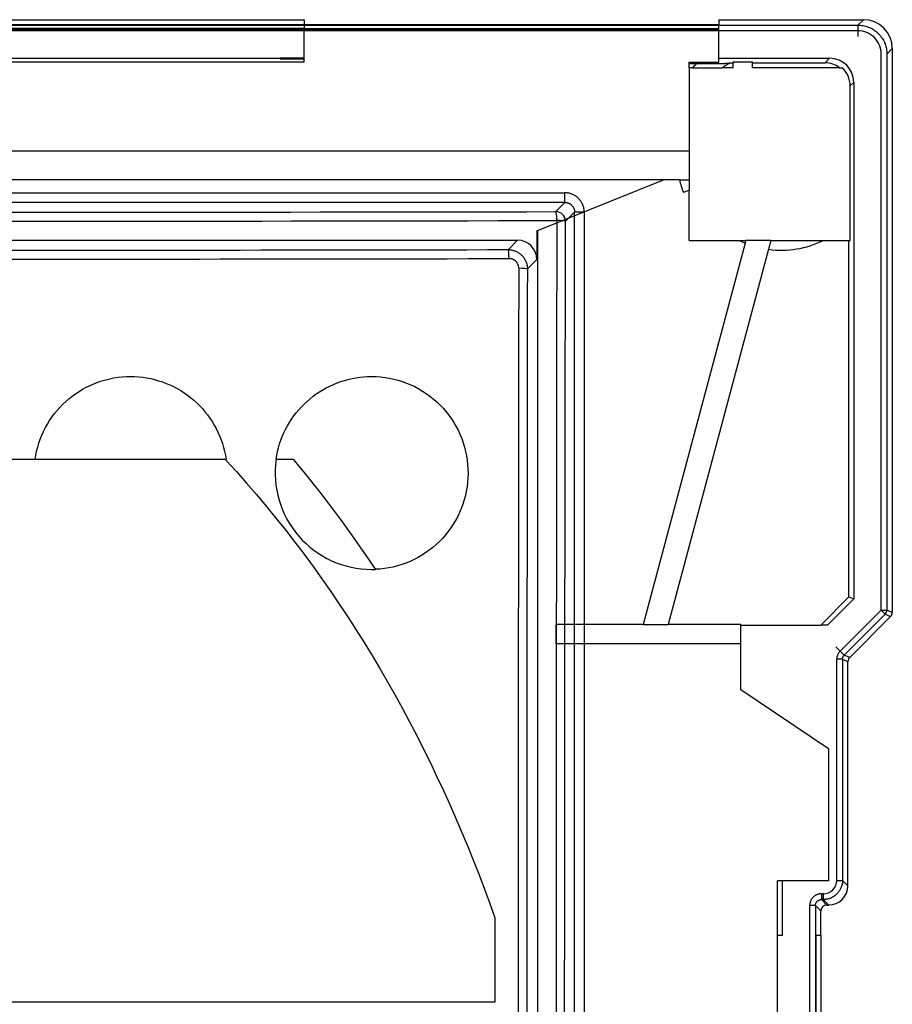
# Model space of a CAD drawing. Header units: millimetres. Extents: x -131 to 243, y -114 to 197.
# Tile 8 of 8: x 153 to 243, y 81 to 184. Entities that reach past the tile are written whole.
import ezdxf

# ---------------------------------------------------------------- set-up
doc = ezdxf.new("R2010")
doc.units = ezdxf.units.MM
doc.layers.add('MAIN-1', color=7, linetype='Continuous')
doc.layers.add('MAIN-2', color=7, linetype='Continuous')

msp = doc.modelspace()

# ---------------------------------------------------------------- linework, layer by layer
at = {"layer": 'MAIN-1'}
for p, q in [((225.1, 182.47), (225.1, 182.97)), ((225.1, 182.47), (-107.7, 182.47)), ((182.1, 179.11), (182.1, 182.47)), ((225.1, 179.11), (225.1, 182.47)), ((182.1, 179.11), (101.8, 179.11)), ((179.6, 179.5), (148.6, 179.5)), ((182.1, 179.52), (179.6, 179.52)), ((179.6, 179.52), (179.6, 179.45)), ((179.6, 179.45), (182.1, 179.45)), ((222.04, 179.11), (225.1, 179.11)), ((222.04, 178.99), (222.04, 179.11)), ((222.04, 178.54), (222.04, 178.99)), ((222.04, 178.99), (222.84, 178.99)), ((222.84, 178.99), (222.99, 178.99)), ((222.99, 178.99), (223.14, 178.99)), ((223.14, 178.99), (223.3, 178.99)), ((223.3, 178.99), (223.46, 178.99)), ((223.46, 178.99), (223.62, 178.99)), ((223.62, 178.99), (223.78, 178.99)), ((223.78, 178.99), (223.94, 178.99)), ((223.94, 178.99), (224.09, 178.99)), ((224.09, 178.99), (224.23, 178.99)), ((224.23, 178.99), (224.38, 178.99)), ((224.38, 178.99), (224.52, 178.99)), ((224.52, 178.99), (224.67, 178.99)), ((224.67, 178.99), (224.82, 178.99)), ((224.82, 178.99), (224.97, 178.99)), ((224.97, 178.99), (225.11, 178.99)), ((225.1, 179.52), (236.6, 179.52)), ((225.11, 178.99), (225.24, 178.99)), ((225.24, 178.99), (225.37, 178.99)), ((225.37, 178.99), (225.49, 178.99)), ((225.49, 178.99), (225.62, 178.99)), ((225.62, 178.99), (225.74, 178.99)), ((225.74, 178.99), (225.85, 179)), ((225.85, 179), (225.95, 179)), ((225.95, 179), (226.04, 179)), ((226.04, 179), (226.11, 179)), ((226.11, 179), (226.17, 179)), ((226.17, 179), (226.21, 179)), ((226.21, 179), (226.23, 179)), ((226.24, 179.01), (226.23, 179.01)), ((226.23, 179.01), (226.23, 179.01)), ((226.23, 179.01), (226.23, 179.01)), ((226.23, 179.01), (226.23, 179)), ((226.23, 179), (226.23, 179)), ((226.24, 179.01), (226.24, 179.01)), ((226.24, 179.01), (226.24, 179.01)), ((226.29, 179.01), (226.24, 179.01)), ((226.34, 179.01), (226.29, 179.01)), ((226.4, 179.01), (226.34, 179.01)), ((226.45, 179.01), (226.4, 179.01)), ((226.5, 179.01), (226.45, 179.01)), ((226.55, 179.01), (226.5, 179.01)), ((226.6, 179.01), (226.55, 179.01)), ((226.6, 179.15), (228.6, 179.15)), ((226.6, 179.15), (226.6, 179.01)), ((226.6, 178.94), (226.6, 179.01)), ((226.6, 178.87), (226.6, 178.94)), ((226.6, 178.81), (226.6, 178.87)), ((226.6, 178.74), (226.6, 178.81)), ((226.6, 178.67), (226.6, 178.74)), ((226.6, 178.6), (226.6, 178.67)), ((228.6, 179.04), (228.6, 179.15)), ((228.6, 179.04), (236.12, 179.04)), ((228.6, 178.54), (228.6, 179.04)), ((236.12, 179.04), (236.6, 179.52)), ((222.04, 178.54), (222.04, 169.92)), ((222.38, 178.54), (222.04, 178.54)), ((222.38, 178.54), (222.52, 178.54)), ((222.52, 178.54), (222.67, 178.54)), ((222.67, 178.54), (222.82, 178.54)), ((222.82, 178.54), (222.97, 178.54)), ((222.97, 178.54), (223.12, 178.54)), ((223.12, 178.54), (223.27, 178.54)), ((223.27, 178.54), (223.41, 178.54)), ((223.41, 178.54), (223.55, 178.54)), ((223.55, 178.54), (223.69, 178.54)), ((223.69, 178.54), (223.83, 178.54)), ((223.83, 178.54), (223.97, 178.54)), ((223.97, 178.54), (224.11, 178.54)), ((224.11, 178.54), (224.24, 178.54)), ((224.24, 178.54), (224.38, 178.54)), ((224.38, 178.54), (224.51, 178.54)), ((224.51, 178.54), (224.63, 178.54)), ((224.63, 178.54), (224.74, 178.54)), ((224.74, 178.54), (224.86, 178.54)), ((224.86, 178.54), (224.97, 178.54)), ((224.97, 178.54), (225.07, 178.54)), ((225.07, 178.54), (225.17, 178.54)), ((225.17, 178.54), (225.26, 178.54)), ((225.26, 178.54), (225.33, 178.54)), ((225.33, 178.54), (225.39, 178.54)), ((225.39, 178.54), (225.44, 178.54)), ((225.44, 178.54), (225.47, 178.54)), ((225.47, 178.54), (225.48, 178.54)), ((225.64, 178.54), (225.48, 178.54)), ((225.8, 178.54), (225.64, 178.54)), ((225.96, 178.54), (225.8, 178.54)), ((226.12, 178.54), (225.96, 178.54)), ((226.28, 178.54), (226.12, 178.54)), ((226.44, 178.54), (226.28, 178.54)), ((226.6, 178.54), (226.44, 178.54)), ((226.6, 178.54), (226.6, 178.6)), ((237.63, 178.54), (228.6, 178.54)), ((237.63, 178.54), (237.66, 178.54)), ((237.66, 178.54), (237.69, 178.54)), ((237.69, 178.54), (237.73, 178.54)), ((237.73, 178.54), (237.76, 178.54)), ((237.76, 178.54), (237.8, 178.54)), ((237.8, 178.54), (237.83, 178.54)), ((237.83, 178.54), (237.86, 178.54)), ((239.1, 177.02), (238.73, 176.65)), ((238.73, 160.63), (238.73, 176.65)), ((239.1, 177.02), (239.1, 123.48)), ((101.8, 169.92), (222.04, 169.92)), ((222.04, 169.92), (222.04, 166.92)), ((219.37, 166.92), (11.97, 166.92)), ((206.24, 161.62), (219.37, 166.92)), ((221.01, 166.92), (219.37, 166.92)), ((221.01, 166.92), (221.16, 166.92)), ((221.16, 166.92), (221.31, 166.92)), ((221.31, 166.92), (221.46, 166.92)), ((221.46, 166.92), (221.6, 166.92)), ((221.6, 166.92), (221.75, 166.92)), ((221.75, 166.92), (221.9, 166.92)), ((221.9, 166.92), (222.04, 166.92)), ((222.04, 166.92), (222.04, 166.77)), ((222.04, 166.77), (222.04, 166.62)), ((222.04, 166.62), (222.04, 166.46)), ((222.04, 166.46), (222.04, 166.31)), ((222.04, 165.84), (221.43, 165.6)), ((222.04, 166.31), (222.04, 166.15)), ((222.04, 166.15), (222.04, 166)), ((222.04, 166), (222.04, 165.84)), ((222.04, 160.63), (222.04, 165.84)), ((206.24, 161.62), (206.24, 158.66)), ((206.31, 161.64), (206.31, 54.39)), ((103.2, 160.66), (204.24, 160.66)), ((203.25, 159.67), (204.24, 160.66)), ((227.85, 160.36), (217.26, 120.82)), ((222.04, 160.63), (227.24, 160.63)), ((227.24, 160.63), (227.34, 160.63)), ((227.34, 160.63), (227.44, 160.63)), ((227.44, 160.63), (227.54, 160.63)), ((227.54, 160.63), (227.63, 160.63)), ((227.63, 160.63), (227.73, 160.63)), ((227.73, 160.63), (227.83, 160.63)), ((227.83, 160.63), (227.92, 160.63)), ((227.85, 160.36), (227.86, 160.4)), ((227.86, 160.4), (227.87, 160.43)), ((227.87, 160.43), (227.88, 160.47)), ((227.88, 160.47), (227.89, 160.51)), ((227.89, 160.51), (227.9, 160.55)), ((227.9, 160.55), (227.91, 160.59)), ((227.91, 160.59), (227.92, 160.63)), ((230.51, 160.63), (227.92, 160.63)), ((230.44, 160.38), (230.41, 160.25)), ((230.48, 160.5), (230.44, 160.38)), ((230.51, 160.63), (230.48, 160.5)), ((230.51, 160.63), (230.99, 160.63)), ((230.99, 160.63), (231.46, 160.63)), ((231.46, 160.63), (231.94, 160.63)), ((231.94, 160.63), (232.41, 160.63)), ((232.41, 160.63), (232.89, 160.63)), ((232.89, 160.63), (233.37, 160.63)), ((233.37, 160.63), (233.86, 160.63)), ((233.86, 160.63), (234.37, 160.63)), ((234.37, 160.63), (234.88, 160.63)), ((234.88, 160.63), (235.41, 160.63)), ((235.41, 160.63), (235.96, 160.63)), ((235.96, 160.63), (238.6, 160.63)), ((238.6, 160.63), (238.73, 160.63)), ((238.6, 123.68), (238.6, 160.63)), ((203.25, 159.67), (203.34, 159.67)), ((203.34, 159.67), (203.43, 159.67)), ((203.43, 159.67), (203.52, 159.66)), ((203.52, 159.66), (203.61, 159.64)), ((203.61, 159.64), (203.7, 159.62)), ((203.7, 159.62), (203.79, 159.6)), ((203.79, 159.6), (203.87, 159.58)), ((203.87, 159.58), (203.96, 159.55)), ((203.96, 159.55), (204.04, 159.51)), ((204.04, 159.51), (204.12, 159.48)), ((204.12, 159.48), (204.2, 159.44)), ((204.2, 159.44), (204.28, 159.39)), ((204.28, 159.39), (204.36, 159.34)), ((204.36, 159.34), (204.43, 159.29)), ((204.43, 159.29), (204.5, 159.24)), ((230.27, 159.71), (219.84, 120.82)), ((230.3, 159.85), (230.27, 159.71)), ((230.34, 159.98), (230.3, 159.85)), ((230.37, 160.12), (230.34, 159.98)), ((230.41, 160.25), (230.37, 160.12)), ((203.4, 158.75), (203.36, 158.75)), ((203.45, 158.74), (203.4, 158.75)), ((203.49, 158.74), (203.45, 158.74)), ((203.54, 158.73), (203.49, 158.74)), ((203.58, 158.72), (203.54, 158.73)), ((203.62, 158.71), (203.58, 158.72)), ((203.67, 158.7), (203.62, 158.71)), ((203.71, 158.68), (203.67, 158.7)), ((203.75, 158.67), (203.71, 158.68)), ((203.79, 158.65), (203.75, 158.67)), ((203.83, 158.63), (203.79, 158.65)), ((203.87, 158.61), (203.83, 158.63)), ((203.91, 158.58), (203.87, 158.61)), ((203.94, 158.56), (203.91, 158.58)), ((203.98, 158.53), (203.94, 158.56)), ((204.01, 158.5), (203.98, 158.53)), ((204.04, 158.47), (204.01, 158.5)), ((204.08, 158.44), (204.04, 158.47)), ((204.11, 158.41), (204.08, 158.44)), ((204.13, 158.37), (204.11, 158.41)), ((204.16, 158.34), (204.13, 158.37)), ((204.19, 158.3), (204.16, 158.34)), ((204.21, 158.26), (204.19, 158.3)), ((204.23, 158.22), (204.21, 158.26)), ((204.5, 159.24), (204.57, 159.18)), ((204.57, 159.18), (204.64, 159.12)), ((204.64, 159.12), (204.7, 159.06)), ((204.7, 159.06), (204.76, 158.99)), ((204.76, 158.99), (204.82, 158.92)), ((204.82, 158.92), (204.87, 158.85)), ((204.87, 158.85), (204.92, 158.78)), ((204.92, 158.78), (204.97, 158.7)), ((204.97, 158.7), (205.02, 158.62)), ((205.02, 158.62), (205.06, 158.54)), ((205.06, 158.54), (205.09, 158.46)), ((205.09, 158.46), (205.13, 158.38)), ((205.13, 158.38), (205.16, 158.29)), ((205.16, 158.29), (205.18, 158.21)), ((206.24, 158.66), (205.25, 157.67)), ((204.25, 158.18), (204.23, 158.22)), ((204.27, 158.14), (204.25, 158.18)), ((204.29, 158.1), (204.27, 158.14)), ((204.3, 158.06), (204.29, 158.1)), ((204.32, 158.02), (204.3, 158.06)), ((204.33, 157.97), (204.32, 158.02)), ((204.34, 157.93), (204.33, 157.97)), ((204.34, 157.88), (204.34, 157.93)), ((204.35, 157.84), (204.34, 157.88)), ((204.35, 157.79), (204.35, 157.84)), ((204.35, 157.75), (204.35, 157.79)), ((205.18, 158.21), (205.2, 158.12)), ((205.2, 158.12), (205.22, 158.03)), ((205.22, 158.03), (205.24, 157.94)), ((205.24, 157.94), (205.25, 157.85)), ((205.25, 157.85), (205.25, 157.76)), ((205.25, 157.76), (205.25, 157.67)), ((160.7, 145.92), (161.11, 146.06)), ((161.11, 146.06), (161.53, 146.18)), ((161.53, 146.18), (161.95, 146.29)), ((161.95, 146.29), (162.37, 146.37)), ((162.37, 146.37), (162.8, 146.44)), ((162.8, 146.44), (163.23, 146.48)), ((163.23, 146.48), (163.67, 146.51)), ((163.67, 146.51), (164.1, 146.52)), ((164.1, 146.52), (164.52, 146.51)), ((164.52, 146.51), (164.94, 146.48)), ((164.94, 146.48), (165.36, 146.44)), ((165.36, 146.44), (165.77, 146.38)), ((165.77, 146.38), (166.19, 146.3)), ((166.19, 146.3), (166.6, 146.2)), ((166.6, 146.2), (167, 146.09)), ((167, 146.09), (167.4, 145.96)), ((185.89, 145.99), (186.28, 146.12)), ((186.28, 146.12), (186.68, 146.22)), ((186.68, 146.22), (187.08, 146.31)), ((187.08, 146.31), (187.48, 146.39)), ((187.48, 146.39), (187.88, 146.45)), ((187.88, 146.45), (188.28, 146.49)), ((188.28, 146.49), (188.69, 146.51)), ((188.69, 146.51), (189.1, 146.52)), ((189.1, 146.52), (189.56, 146.51)), ((189.56, 146.51), (190.03, 146.48)), ((190.03, 146.48), (190.49, 146.42)), ((190.49, 146.42), (190.94, 146.35)), ((190.94, 146.35), (191.39, 146.25)), ((191.39, 146.25), (191.84, 146.14)), ((191.84, 146.14), (192.28, 146)), ((192.28, 146), (192.72, 145.84)), ((158.4, 144.74), (158.76, 144.98)), ((158.76, 144.98), (159.13, 145.2)), ((159.13, 145.2), (159.51, 145.4)), ((159.51, 145.4), (159.9, 145.6)), ((159.9, 145.6), (160.3, 145.77)), ((160.3, 145.77), (160.7, 145.92)), ((167.4, 145.96), (167.79, 145.81)), ((167.79, 145.81), (168.18, 145.65)), ((168.18, 145.65), (168.56, 145.47)), ((168.56, 145.47), (168.93, 145.27)), ((168.93, 145.27), (169.3, 145.06)), ((169.3, 145.06), (169.65, 144.84)), ((183.7, 144.93), (184.04, 145.15)), ((184.04, 145.15), (184.4, 145.35)), ((184.4, 145.35), (184.76, 145.53)), ((184.76, 145.53), (185.13, 145.7)), ((185.13, 145.7), (185.51, 145.85)), ((185.51, 145.85), (185.89, 145.99)), ((192.72, 145.84), (193.15, 145.66)), ((193.15, 145.66), (193.57, 145.47)), ((193.57, 145.47), (193.98, 145.25)), ((193.98, 145.25), (194.38, 145.01)), ((194.38, 145.01), (194.76, 144.76)), ((157.39, 143.93), (157.71, 144.22)), ((157.71, 144.22), (158.05, 144.48)), ((158.05, 144.48), (158.4, 144.74)), ((169.65, 144.84), (169.99, 144.6)), ((169.99, 144.6), (170.33, 144.34)), ((170.33, 144.34), (170.65, 144.08)), ((170.65, 144.08), (170.96, 143.8)), ((182.4, 143.94), (182.71, 144.21)), ((182.71, 144.21), (183.03, 144.47)), ((183.03, 144.47), (183.36, 144.71)), ((183.36, 144.71), (183.7, 144.93)), ((194.76, 144.76), (195.14, 144.49)), ((195.14, 144.49), (195.5, 144.2)), ((195.5, 144.2), (195.85, 143.9)), ((156.21, 142.67), (156.48, 143)), ((156.48, 143), (156.77, 143.32)), ((156.77, 143.32), (157.07, 143.64)), ((157.07, 143.64), (157.39, 143.93)), ((170.96, 143.8), (171.26, 143.5)), ((171.26, 143.5), (171.55, 143.19)), ((171.55, 143.19), (171.82, 142.87)), ((181.28, 142.76), (181.54, 143.07)), ((181.54, 143.07), (181.82, 143.37)), ((181.82, 143.37), (182.1, 143.66)), ((182.1, 143.66), (182.4, 143.94)), ((195.85, 143.9), (196.19, 143.58)), ((196.19, 143.58), (196.51, 143.24)), ((196.51, 143.24), (196.81, 142.89)), ((155.48, 141.59), (155.71, 141.96)), ((155.71, 141.96), (155.95, 142.32)), ((155.95, 142.32), (156.21, 142.67)), ((171.82, 142.87), (172.08, 142.54)), ((172.08, 142.54), (172.33, 142.2)), ((172.33, 142.2), (172.56, 141.85)), ((180.58, 141.76), (180.8, 142.1)), ((180.8, 142.1), (181.04, 142.43)), ((181.04, 142.43), (181.28, 142.76)), ((196.81, 142.89), (197.1, 142.52)), ((197.1, 142.52), (197.37, 142.15)), ((197.37, 142.15), (197.62, 141.76)), ((155.08, 140.83), (155.27, 141.22)), ((155.27, 141.22), (155.48, 141.59)), ((172.56, 141.85), (172.78, 141.49)), ((172.78, 141.49), (172.98, 141.12)), ((172.98, 141.12), (173.16, 140.75)), ((180, 140.68), (180.18, 141.04)), ((180.18, 141.04), (180.37, 141.4)), ((180.37, 141.4), (180.58, 141.76)), ((197.62, 141.76), (197.85, 141.36)), ((197.85, 141.36), (198.07, 140.95)), ((198.07, 140.95), (198.26, 140.53)), ((154.59, 139.62), (154.74, 140.03)), ((154.74, 140.03), (154.9, 140.43)), ((154.9, 140.43), (155.08, 140.83)), ((173.16, 140.75), (173.33, 140.36)), ((173.33, 140.36), (173.49, 139.97)), ((173.49, 139.97), (173.62, 139.57)), ((179.56, 139.53), (179.7, 139.92)), ((179.7, 139.92), (179.84, 140.3)), ((179.84, 140.3), (180, 140.68)), ((198.26, 140.53), (198.44, 140.1)), ((198.44, 140.1), (198.6, 139.66)), ((154.36, 138.79), (154.47, 139.21)), ((154.47, 139.21), (154.59, 139.62)), ((173.62, 139.57), (173.74, 139.17)), ((173.74, 139.17), (173.84, 138.77)), ((179.35, 138.74), (179.45, 139.14)), ((179.45, 139.14), (179.56, 139.53)), ((198.6, 139.66), (198.73, 139.21)), ((198.73, 139.21), (198.84, 138.76)), ((136.3, 137.94), (154.2, 137.94)), ((154.2, 137.94), (154.27, 138.37)), ((154.2, 137.94), (174, 137.94)), ((154.27, 138.37), (154.36, 138.79)), ((173.84, 138.77), (173.93, 138.35)), ((173.93, 138.35), (174, 137.94)), ((174, 137.92), (174, 137.94)), ((174, 137.91), (174, 137.92)), ((174.01, 137.89), (174, 137.91)), ((174.01, 137.88), (174.01, 137.89)), ((174.01, 137.86), (174.01, 137.88)), ((174.01, 137.84), (174.01, 137.86)), ((174.01, 137.83), (174.01, 137.84)), ((174.01, 137.83), (175.08, 136.66)), ((179.2, 137.94), (179.27, 138.34)), ((179.2, 137.94), (180.98, 137.94)), ((179.27, 138.34), (179.35, 138.74)), ((198.84, 138.76), (198.94, 138.31)), ((198.94, 138.31), (199.01, 137.85)), ((199.01, 137.85), (199.06, 137.39)), ((199.06, 137.39), (199.09, 136.93)), ((199.09, 136.93), (199.1, 136.47)), ((175.08, 136.66), (176.13, 135.48)), ((199.09, 136), (199.05, 135.54)), ((199.1, 136.47), (199.09, 136)), ((176.13, 135.48), (177.16, 134.28)), ((199, 135.08), (198.92, 134.63)), ((199.05, 135.54), (199, 135.08)), ((177.16, 134.28), (178.18, 133.07)), ((198.82, 134.18), (198.7, 133.73)), ((198.92, 134.63), (198.82, 134.18)), ((178.18, 133.07), (179.18, 131.85)), ((198.4, 132.85), (198.22, 132.43)), ((198.56, 133.29), (198.4, 132.85)), ((198.7, 133.73), (198.56, 133.29)), ((179.18, 131.85), (180.17, 130.61)), ((198.03, 132.01), (197.81, 131.6)), ((198.22, 132.43), (198.03, 132.01)), ((197.32, 130.82), (197.05, 130.45)), ((197.57, 131.21), (197.32, 130.82)), ((197.81, 131.6), (197.57, 131.21)), ((180.17, 130.61), (181.14, 129.36)), ((196.45, 129.74), (196.13, 129.41)), ((196.76, 130.09), (196.45, 129.74)), ((197.05, 130.45), (196.76, 130.09)), ((181.14, 129.36), (182.09, 128.1)), ((195.44, 128.79), (195.08, 128.51)), ((195.79, 129.09), (195.44, 128.79)), ((196.13, 129.41), (195.79, 129.09)), ((182.09, 128.1), (183.03, 126.82)), ((193.92, 127.76), (193.51, 127.54)), ((194.32, 127.99), (193.92, 127.76)), ((194.7, 128.24), (194.32, 127.99)), ((195.08, 128.51), (194.7, 128.24)), ((183.03, 126.82), (183.95, 125.54)), ((190.43, 126.61), (189.97, 126.56)), ((190.88, 126.68), (190.43, 126.61)), ((191.33, 126.77), (190.88, 126.68)), ((191.78, 126.89), (191.33, 126.77)), ((192.22, 127.02), (191.78, 126.89)), ((192.66, 127.18), (192.22, 127.02)), ((193.09, 127.35), (192.66, 127.18)), ((193.51, 127.54), (193.09, 127.35)), ((189.97, 126.56), (189.5, 126.53)), ((183.95, 125.54), (184.86, 124.24)), ((184.86, 124.24), (185.75, 122.93)), ((235.67, 120.75), (238.6, 123.68)), ((238.6, 123.68), (239.1, 123.48)), ((185.75, 122.93), (186.62, 121.61)), ((239.1, 123.48), (236.37, 120.75)), ((186.62, 121.61), (187.48, 120.28)), ((208.25, 118.82), (208.25, 120.82)), ((217.26, 120.82), (208.25, 120.82)), ((217.25, 120.82), (219.84, 120.82)), ((227.4, 120.82), (219.84, 120.82)), ((227.4, 120.82), (227.4, 120.75)), ((227.4, 118.82), (227.4, 120.75)), ((227.4, 120.75), (235.67, 120.75)), ((236.37, 120.75), (235.67, 120.75)), ((187.48, 120.28), (188.32, 118.94)), ((188.32, 118.94), (189.15, 117.59)), ((227.4, 118.82), (208.25, 118.82)), ((227.4, 114.04), (227.4, 118.82)), ((189.15, 117.59), (189.96, 116.23)), ((189.96, 116.23), (190.75, 114.86)), ((190.75, 114.86), (191.53, 113.48)), ((191.53, 113.48), (192.3, 112.1)), ((236.47, 107.92), (227.4, 114.04)), ((192.3, 112.1), (193.04, 110.7)), ((193.04, 110.7), (193.78, 109.3)), ((193.78, 109.3), (194.49, 107.88)), ((194.49, 107.88), (195.19, 106.46)), ((236.47, 107.92), (236.47, 94.22)), ((195.19, 106.46), (195.88, 105.03)), ((195.88, 105.03), (196.55, 103.6)), ((196.55, 103.6), (197.2, 102.15)), ((197.2, 102.15), (197.84, 100.7)), ((197.84, 100.7), (198.46, 99.25)), ((198.46, 99.25), (199.07, 97.78)), ((199.07, 97.78), (199.67, 96.31)), ((199.67, 96.31), (200.24, 94.84)), ((200.24, 94.84), (200.8, 93.36)), ((231.2, 88.58), (231.2, 94.22)), ((236.47, 94.22), (231.2, 94.22)), ((231.7, 88.58), (231.7, 94.22)), ((200.8, 93.36), (201.35, 91.87)), ((201.35, 91.87), (201.88, 90.38)), ((201.88, 90.38), (201.88, 81.64)), ((231.2, 40.02), (231.2, 88.58)), ((231.2, 88.58), (231.7, 88.58)), ((153.58, 81.64), (150.13, 81.64)), ((157.04, 81.64), (153.58, 81.64)), ((160.49, 81.64), (157.04, 81.64)), ((163.95, 81.64), (160.49, 81.64)), ((167.4, 81.64), (163.95, 81.64)), ((170.85, 81.64), (167.4, 81.64)), ((174.3, 81.64), (170.85, 81.64)), ((177.75, 81.64), (174.3, 81.64)), ((181.2, 81.64), (177.75, 81.64)), ((184.65, 81.64), (181.2, 81.64)), ((188.1, 81.64), (184.65, 81.64)), ((191.55, 81.64), (188.1, 81.64)), ((194.99, 81.64), (191.55, 81.64)), ((198.44, 81.64), (194.99, 81.64)), ((201.88, 81.64), (198.44, 81.64))]:
    msp.add_line(p, q, dxfattribs=at)
for centre, radius, start, end in [((231.6, 169.52), 12.9, 132.7957, 135.6515), ((231.6, 169.52), 10.9, 119.539, 124.1795), ((231.6, 169.52), 10.9, 193.7999, 201.0937), ((231.6, 169.52), 9.9, 243.8972, 247.7471), ((231.6, 169.52), 9.9, 262.2529, 296.1029), ((189.1, 136.52), 10, 171.8412, 270), ((189.1, 136.52), 10, 270, 272.3103)]:
    msp.add_arc(centre, radius, start, end, dxfattribs=at)
for centre, major_axis, ratio, start_param, end_param in [((236.12, 176.54), (1.77, 1.77), 0.999924, 0.139048, 0.78536), ((236.6, 177.02), (1.77, 1.77), 0.999924, -0.78536, 0.78536), ((236.23, 176.65), (1.77, 1.77), 0.999924, -0.78536, 0.071857), ((204.24, 158.66), (1.41, 1.41), 0.999696, -0.785246, 0.785246), ((109.08, 176.39), (961.31, 0), 0.017468, -1.544038, -1.472673), ((203.25, 158.67), (0.002, -1), 0.09795, 1.645341, 3.124075), ((109.08, 175.48), (962.3, 0), 0.017468, -1.544065, -1.47267), ((233.07, 34.45), (0, 1652.48), 0.017426, 1.496117, 1.550734), ((204.25, 157.67), (-1, 0.001), 0.0746, -3.124034, -1.669313), ((233.95, 34.45), (0, -1651.49), 0.017426, -1.645475, -1.591428), ((128.47, 59.33), (-27.55, 111.41), 0.731793, -1.114366, -0.982323)]:
    msp.add_ellipse(centre, major_axis=major_axis, ratio=ratio, start_param=start_param, end_param=end_param, dxfattribs=at)
at = {"layer": 'MAIN-2'}
for p, q in [((-127.34, 182.96), (239.54, 182.96)), ((225.1, 182.97), (-107.7, 182.97)), ((84.4, 183.52), (182.1, 183.52)), ((182.1, 183.52), (182.1, 182.61)), ((182.1, 183.52), (182.1, 183.52)), ((225.1, 183.52), (240.1, 183.52)), ((225.1, 183.52), (225.1, 182.97)), ((240.1, 183.52), (239.54, 182.96)), ((239.54, 182.96), (239.67, 182.95)), ((239.67, 182.95), (239.81, 182.94)), ((239.81, 182.94), (239.94, 182.93)), ((239.94, 182.93), (240.07, 182.91)), ((240.07, 182.91), (240.2, 182.88)), ((240.2, 182.88), (240.34, 182.85)), ((240.34, 182.85), (240.46, 182.81)), ((240.46, 182.81), (240.59, 182.76)), ((240.59, 182.76), (240.72, 182.71)), ((239.54, 182.36), (-127.34, 182.36)), ((182.1, 182.61), (84.4, 182.61)), ((182.1, 182.61), (225.1, 182.61)), ((182.1, 182.47), (182.1, 182.61)), ((240.72, 182.71), (240.84, 182.66)), ((240.84, 182.66), (240.96, 182.6)), ((240.96, 182.6), (241.08, 182.53)), ((241.08, 182.53), (241.19, 182.46)), ((241.19, 182.46), (241.3, 182.38)), ((241.3, 182.38), (241.41, 182.3)), ((241.41, 182.3), (241.51, 182.21)), ((241.51, 182.21), (241.61, 182.12)), ((241.61, 182.12), (241.71, 182.03)), ((241.71, 182.03), (241.8, 181.93)), ((241.8, 181.93), (241.88, 181.83)), ((241.88, 181.83), (241.96, 181.72)), ((241.96, 181.72), (242.04, 181.61)), ((242.04, 181.61), (242.11, 181.49)), ((242.11, 181.49), (242.18, 181.38)), ((242.18, 181.38), (242.24, 181.26)), ((242.24, 181.26), (242.3, 181.13)), ((242.3, 181.13), (242.35, 181.01)), ((242.35, 181.01), (242.39, 180.88)), ((242.39, 180.88), (242.43, 180.75)), ((242.43, 180.75), (242.46, 180.62)), ((241.94, 122.3), (241.94, 179.96)), ((242.46, 180.62), (242.49, 180.49)), ((242.49, 180.49), (242.51, 180.36)), ((242.51, 180.36), (242.52, 180.23)), ((242.52, 180.23), (242.53, 180.09)), ((242.53, 180.09), (242.54, 179.96)), ((242.54, 179.96), (243.1, 180.52)), ((242.54, 179.96), (242.54, 122.3)), ((243.1, 180.52), (243.1, 122.07)), ((182.1, 179.52), (182.1, 179.52)), ((222.04, 178.54), (222.04, 178.54)), ((222.04, 178.54), (222.04, 178.54)), ((225.48, 178.54), (225.48, 178.54)), ((226.6, 178.54), (226.6, 178.54)), ((228.6, 178.54), (228.6, 178.54)), ((222.04, 169.92), (222.04, 169.92)), ((219.37, 166.92), (219.37, 166.92)), ((221.01, 166.92), (221.01, 166.92)), ((222.04, 166.92), (222.04, 166.92)), ((2.32, 165.57), (209.15, 165.57)), ((209.25, 165.57), (209.15, 165.57)), ((209.15, 164.57), (209.15, 165.57)), ((209.34, 165.56), (209.25, 165.57)), ((209.43, 165.55), (209.34, 165.56)), ((209.52, 165.54), (209.43, 165.55)), ((209.61, 165.52), (209.52, 165.54)), ((209.69, 165.5), (209.61, 165.52)), ((209.78, 165.47), (209.69, 165.5)), ((209.86, 165.44), (209.78, 165.47)), ((209.94, 165.41), (209.86, 165.44)), ((210.02, 165.37), (209.94, 165.41)), ((221.43, 165.6), (221.43, 165.6)), ((222.04, 165.84), (222.04, 165.84)), ((209.15, 164.57), (-96.96, 164.57)), ((209.15, 164.57), (208.2, 163.62)), ((209.15, 164.57), (209.2, 164.57)), ((209.2, 164.57), (209.24, 164.57)), ((209.24, 164.57), (209.29, 164.56)), ((209.29, 164.56), (209.33, 164.56)), ((209.33, 164.56), (209.37, 164.55)), ((209.37, 164.55), (209.42, 164.54)), ((209.42, 164.54), (209.46, 164.52)), ((209.46, 164.52), (209.5, 164.51)), ((209.5, 164.51), (209.54, 164.49)), ((209.54, 164.49), (209.59, 164.47)), ((209.59, 164.47), (209.63, 164.45)), ((209.63, 164.45), (209.66, 164.43)), ((209.66, 164.43), (209.7, 164.41)), ((209.7, 164.41), (209.74, 164.38)), ((209.74, 164.38), (209.78, 164.35)), ((210.1, 165.33), (210.02, 165.37)), ((210.18, 165.29), (210.1, 165.33)), ((210.25, 165.24), (210.18, 165.29)), ((210.33, 165.19), (210.25, 165.24)), ((210.4, 165.13), (210.33, 165.19)), ((210.47, 165.08), (210.4, 165.13)), ((210.53, 165.02), (210.47, 165.08)), ((210.6, 164.95), (210.53, 165.02)), ((210.66, 164.89), (210.6, 164.95)), ((210.71, 164.82), (210.66, 164.89)), ((210.77, 164.75), (210.71, 164.82)), ((210.82, 164.67), (210.77, 164.75)), ((210.87, 164.6), (210.82, 164.67)), ((210.91, 164.52), (210.87, 164.6)), ((210.95, 164.44), (210.91, 164.52)), ((210.99, 164.36), (210.95, 164.44)), ((209.2, 162.62), (210.15, 163.57)), ((209.78, 164.35), (209.81, 164.32)), ((209.81, 164.32), (209.84, 164.29)), ((209.84, 164.29), (209.87, 164.26)), ((209.87, 164.26), (209.9, 164.23)), ((209.9, 164.23), (209.93, 164.2)), ((209.93, 164.2), (209.96, 164.16)), ((209.96, 164.16), (209.99, 164.12)), ((209.99, 164.12), (210.01, 164.08)), ((210.01, 164.08), (210.03, 164.05)), ((210.03, 164.05), (210.05, 164.01)), ((210.05, 164.01), (210.07, 163.96)), ((210.07, 163.96), (210.09, 163.92)), ((210.09, 163.92), (210.1, 163.88)), ((210.1, 163.88), (210.12, 163.84)), ((210.12, 163.84), (210.13, 163.79)), ((210.13, 163.79), (210.14, 163.75)), ((210.14, 163.75), (210.14, 163.71)), ((210.14, 163.71), (210.15, 163.66)), ((210.15, 163.66), (210.15, 163.62)), ((210.15, 163.62), (210.15, 163.57)), ((211.15, 163.57), (210.15, 163.57)), ((210.15, -94.53), (210.15, 163.57)), ((211.02, 164.28), (210.99, 164.36)), ((211.05, 164.2), (211.02, 164.28)), ((211.08, 164.11), (211.05, 164.2)), ((211.1, 164.03), (211.08, 164.11)), ((211.12, 163.94), (211.1, 164.03)), ((211.13, 163.85), (211.12, 163.94)), ((211.14, 163.76), (211.13, 163.85)), ((211.15, 163.67), (211.14, 163.76)), ((211.15, 163.57), (211.15, 163.67)), ((211.15, 163.57), (211.15, -94.53)), ((209.19, 157.69), (209.2, 162.62)), ((222.04, 160.63), (222.04, 160.63)), ((227.92, 160.63), (227.92, 160.63)), ((230.51, 160.63), (230.51, 160.63)), ((209.19, 152.75), (209.19, 157.69)), ((209.18, 147.82), (209.19, 152.75)), ((209.17, 142.88), (209.18, 147.82)), ((209.17, 137.95), (209.17, 142.88)), ((154.2, 137.94), (154.2, 137.94)), ((179.2, 137.94), (179.2, 137.94)), ((209.16, 133.01), (209.17, 137.95)), ((209.16, 128.07), (209.16, 133.01)), ((209.15, 123.13), (209.16, 128.07)), ((209.15, 118.19), (209.15, 123.13)), ((241.94, 122.3), (237.69, 118.05)), ((242.36, 121.88), (238.11, 117.63)), ((238.68, 117.4), (242.92, 121.64)), ((241.94, 122.3), (242.54, 122.3)), ((241.94, 122.3), (242.36, 121.88)), ((242.36, 121.88), (242.92, 121.64)), ((243.1, 122.07), (242.54, 122.3)), ((219.84, 120.82), (219.84, 120.82)), ((227.4, 120.82), (227.4, 120.82)), ((227.4, 120.75), (227.4, 120.75)), ((227.4, 120.75), (227.4, 120.75)), ((227.4, 118.82), (227.4, 118.82)), ((238.11, 117.63), (237.26, 118.48)), ((209.14, 113.25), (209.15, 118.19)), ((237.36, 117.45), (237.35, 117.4)), ((237.37, 117.5), (237.36, 117.45)), ((237.39, 117.55), (237.37, 117.5)), ((237.4, 117.59), (237.39, 117.55)), ((237.42, 117.64), (237.4, 117.59)), ((237.44, 117.69), (237.42, 117.64)), ((237.46, 117.73), (237.44, 117.69)), ((237.48, 117.78), (237.46, 117.73)), ((237.51, 117.82), (237.48, 117.78)), ((237.53, 117.86), (237.51, 117.82)), ((237.56, 117.9), (237.53, 117.86)), ((237.59, 117.94), (237.56, 117.9)), ((237.62, 117.98), (237.59, 117.94)), ((237.65, 118.02), (237.62, 117.98)), ((237.69, 118.05), (237.65, 118.02)), ((237.97, 117.4), (237.98, 117.42)), ((237.98, 117.42), (237.99, 117.45)), ((237.99, 117.45), (238, 117.47)), ((238, 117.47), (238.01, 117.49)), ((238.01, 117.49), (238.02, 117.51)), ((238.02, 117.51), (238.03, 117.53)), ((238.03, 117.53), (238.05, 117.55)), ((238.05, 117.55), (238.06, 117.57)), ((238.06, 117.57), (238.08, 117.59)), ((238.08, 117.59), (238.09, 117.61)), ((238.09, 117.61), (238.11, 117.63)), ((238.68, 117.4), (238.11, 117.63)), ((237.35, 117.35), (237.34, 117.31)), ((237.34, 117.31), (237.34, 117.26)), ((237.34, 117.26), (237.34, 117.21)), ((237.34, 94.28), (237.34, 117.21)), ((237.94, 117.21), (237.34, 117.21)), ((237.35, 117.4), (237.35, 117.35)), ((237.94, 117.3), (237.95, 117.33)), ((237.94, 117.28), (237.94, 117.3)), ((237.94, 117.25), (237.94, 117.28)), ((237.94, 117.23), (237.94, 117.25)), ((237.94, 117.21), (237.94, 117.23)), ((237.94, 117.21), (238.5, 116.97)), ((237.94, 117.21), (237.94, 94.28)), ((237.95, 117.35), (237.96, 117.38)), ((237.95, 117.33), (237.95, 117.35)), ((237.96, 117.38), (237.97, 117.4)), ((238.5, 93.72), (238.5, 116.97)), ((227.4, 114.04), (227.4, 114.04)), ((209.14, 108.31), (209.14, 113.25)), ((209.14, 103.37), (209.14, 108.31)), ((236.47, 107.92), (236.47, 107.92)), ((209.13, 98.43), (209.14, 103.37)), ((209.13, 93.49), (209.13, 98.43)), ((236.47, 94.22), (236.47, 94.22)), ((237.34, 94.28), (237.94, 94.28)), ((237.9, 93.93), (237.89, 93.84)), ((237.92, 94.01), (237.9, 93.93)), ((237.93, 94.1), (237.92, 94.01)), ((237.94, 94.28), (237.93, 94.19)), ((237.93, 94.19), (237.93, 94.1)), ((238.5, 93.72), (237.94, 94.28)), ((209.13, 88.54), (209.13, 93.49)), ((237.44, 92.97), (237.38, 92.9)), ((237.5, 93.04), (237.44, 92.97)), ((237.55, 93.11), (237.5, 93.04)), ((237.6, 93.18), (237.55, 93.11)), ((237.65, 93.26), (237.6, 93.18)), ((237.7, 93.34), (237.65, 93.26)), ((237.74, 93.42), (237.7, 93.34)), ((237.77, 93.5), (237.74, 93.42)), ((237.81, 93.58), (237.77, 93.5)), ((237.84, 93.67), (237.81, 93.58)), ((237.86, 93.75), (237.84, 93.67)), ((237.89, 93.84), (237.86, 93.75)), ((234.56, 91.91), (234.55, 91.86)), ((234.57, 91.96), (234.56, 91.91)), ((234.58, 92.02), (234.57, 91.96)), ((234.6, 92.07), (234.58, 92.02)), ((234.62, 92.12), (234.6, 92.07)), ((234.64, 92.17), (234.62, 92.12)), ((234.66, 92.22), (234.64, 92.17)), ((234.69, 92.27), (234.66, 92.22)), ((234.72, 92.32), (234.69, 92.27)), ((234.75, 92.36), (234.72, 92.32)), ((234.78, 92.41), (234.75, 92.36)), ((234.81, 92.45), (234.78, 92.41)), ((234.85, 92.49), (234.81, 92.45)), ((234.89, 92.53), (234.85, 92.49)), ((234.93, 92.57), (234.89, 92.53)), ((234.97, 92.61), (234.93, 92.57)), ((235.01, 92.64), (234.97, 92.61)), ((235.06, 92.67), (235.01, 92.64)), ((235.1, 92.7), (235.06, 92.67)), ((235.15, 92.73), (235.1, 92.7)), ((235.2, 92.76), (235.15, 92.73)), ((235.17, 91.89), (235.18, 91.92)), ((235.17, 91.87), (235.17, 91.89)), ((235.18, 91.92), (235.2, 91.94)), ((235.25, 92.78), (235.2, 92.76)), ((235.2, 91.94), (235.21, 91.97)), ((235.21, 91.97), (235.22, 91.99)), ((235.22, 91.99), (235.24, 92.01)), ((235.24, 92.01), (235.25, 92.04)), ((235.3, 92.8), (235.25, 92.78)), ((235.25, 92.04), (235.27, 92.06)), ((235.27, 92.06), (235.28, 92.08)), ((235.28, 92.08), (235.3, 92.1)), ((235.35, 92.82), (235.3, 92.8)), ((235.3, 92.1), (235.32, 92.12)), ((235.32, 92.12), (235.34, 92.14)), ((235.34, 92.14), (235.36, 92.15)), ((235.4, 92.84), (235.35, 92.82)), ((235.36, 92.15), (235.38, 92.17)), ((235.38, 92.17), (235.41, 92.18)), ((235.46, 92.85), (235.4, 92.84)), ((235.41, 92.18), (235.43, 92.2)), ((235.43, 92.2), (235.45, 92.21)), ((235.45, 92.21), (235.48, 92.22)), ((235.51, 92.86), (235.46, 92.85)), ((235.48, 92.22), (235.5, 92.24)), ((235.5, 92.24), (235.53, 92.25)), ((235.56, 92.87), (235.51, 92.86)), ((235.53, 92.25), (235.55, 92.25)), ((235.55, 92.25), (235.58, 92.26)), ((235.62, 92.88), (235.56, 92.87)), ((235.58, 92.26), (235.6, 92.27)), ((235.6, 92.27), (235.63, 92.27)), ((235.68, 92.88), (235.62, 92.88)), ((235.63, 92.27), (235.66, 92.28)), ((235.66, 92.28), (235.68, 92.28)), ((235.74, 92.88), (235.68, 92.88)), ((235.68, 92.28), (235.71, 92.28)), ((235.71, 92.28), (235.74, 92.28)), ((235.74, 92.88), (235.94, 92.88)), ((235.74, 92.88), (235.74, 92.28)), ((235.94, 92.28), (235.74, 92.28)), ((236.3, 91.72), (235.74, 92.28)), ((236.03, 92.29), (235.94, 92.28)), ((235.94, 92.28), (236.5, 91.72)), ((236.12, 92.29), (236.03, 92.29)), ((236.2, 92.3), (236.12, 92.29)), ((236.29, 92.32), (236.2, 92.3)), ((236.38, 92.33), (236.29, 92.32)), ((236.47, 92.36), (236.38, 92.33)), ((236.55, 92.38), (236.47, 92.36)), ((236.64, 92.41), (236.55, 92.38)), ((236.72, 92.44), (236.64, 92.41)), ((236.8, 92.48), (236.72, 92.44)), ((236.88, 92.52), (236.8, 92.48)), ((236.96, 92.57), (236.88, 92.52)), ((237.04, 92.61), (236.96, 92.57)), ((237.11, 92.67), (237.04, 92.61)), ((237.18, 92.72), (237.11, 92.67)), ((237.25, 92.78), (237.18, 92.72)), ((237.32, 92.84), (237.25, 92.78)), ((237.38, 92.9), (237.32, 92.84)), ((234.55, 91.86), (234.54, 91.8)), ((234.54, 91.8), (234.54, 91.74)), ((234.54, 91.74), (234.54, 91.68)), ((234.54, 29.34), (234.54, 91.68)), ((235.14, 91.68), (234.54, 91.68)), ((235.14, 91.76), (235.15, 91.79)), ((235.14, 91.74), (235.14, 91.76)), ((235.14, 91.71), (235.14, 91.74)), ((235.14, 91.68), (235.14, 91.71)), ((235.14, 91.68), (235.14, 29.34)), ((235.14, 91.68), (235.7, 91.12)), ((235.15, 91.82), (235.16, 91.84)), ((235.15, 91.79), (235.15, 91.82)), ((235.16, 91.84), (235.17, 91.87)), ((235.7, 88.58), (235.7, 91.12)), ((236.3, 91.72), (236.5, 91.72)), ((209.12, 83.6), (209.13, 88.54)), ((231.2, 88.58), (231.2, 88.58)), ((235.2, 88.58), (235.7, 88.58)), ((235.2, 40.02), (235.2, 88.58)), ((235.7, 88.58), (235.7, 88.58)), ((235.7, 88.58), (235.7, 40.02)), ((209.12, 78.66), (209.12, 83.6)), ((201.88, 81.64), (201.88, 81.64))]:
    msp.add_line(p, q, dxfattribs=at)
for centre, major_axis, ratio, start_param, end_param in [((239.54, 182.36), (0, 0.6), 0.000002, -0.197249, 3.141593), ((240.1, 180.52), (2.12, 2.12), 0.999924, -0.78536, 0.78536), ((239.54, 179.96), (1.7, -1.7), 1, 0.785386, 2.356207), ((241.94, 179.96), (-0.6, 0), 0.000002, 3.141593, 3.33873), ((109.09, 180.37), (-964.89, 0), 0.017452, 1.571949, 1.673693), ((208.2, 162.62), (-0.707, 0.707), 0.999696, -2.356126, -0.785492), ((208.2, 162.62), (0.002, -1), 0.102701, 1.647864, 3.124068), ((109.09, 179.46), (965.88, 0), 0.017452, -1.569645, -1.4679), ((237.05, 34.44), (0, -1656.1), 0.017411, -1.64832, -1.591536), ((208.2, 162.62), (-1, 0.001), 0.077433, -3.124018, -1.673044), ((241.94, 122.3), (-0.23, -0.554), 0.999955, 1.178168, 1.963674), ((242.5, 122.07), (0.554, -0.23), 0.999955, -0.392684, 0.392683), ((239.1, 116.97), (-0.554, 0.23), 0.999955, -0.392684, 0.392683), ((235.94, 94.28), (0, -1.4), 1, -0.000012, 1.570808), ((235.94, 92.88), (0, 0.6), 0.000002, 1.443287, 3.81617), ((236.5, 93.72), (1.41, -1.41), 0.999924, -0.78536, 0.78536), ((236.3, 91.12), (-0.424, 0.424), 0.999922, -0.785361, 0.785361)]:
    msp.add_ellipse(centre, major_axis=major_axis, ratio=ratio, start_param=start_param, end_param=end_param, dxfattribs=at)

doc.saveas('drawing.dxf')
